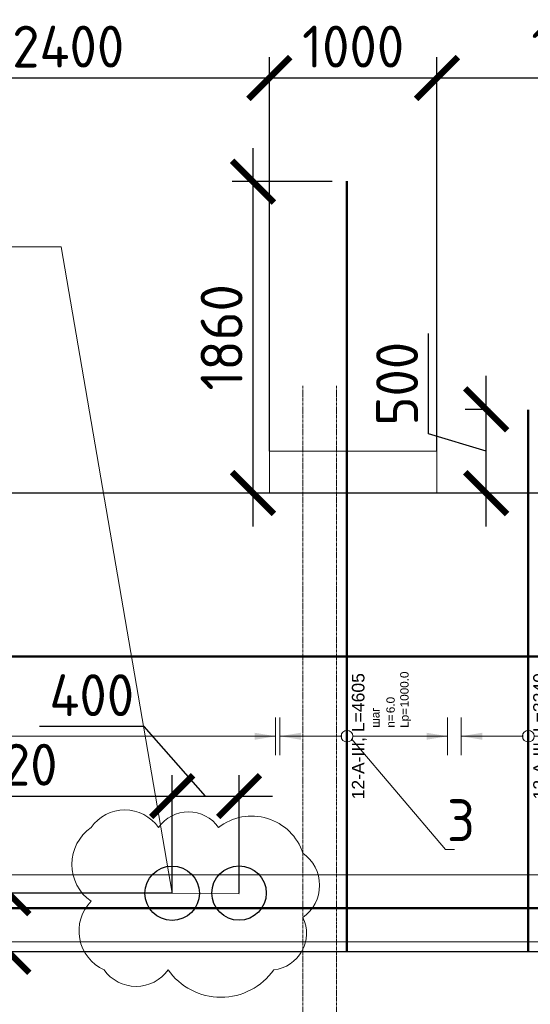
# Model space of a CAD drawing. Header units: millimetres. Extents: x 376598 to 1249954, y -318491 to -22134.
# Tile 144 of 256: x 593987 to 597034, y -119308 to -113428. Entities that reach past the tile are written whole.
import ezdxf
from ezdxf import colors
from ezdxf.entities.mleader import LeaderData, LeaderLine
from ezdxf.enums import TextEntityAlignment as Align
from ezdxf.math import Vec2, Vec3

# ---------------------------------------------------------------- set-up
doc = ezdxf.new("R2010")
doc.units = ezdxf.units.MM
doc.set_wipeout_variables(frame=1)
for name, pattern in [('______5', [1100, 800, -100, 100, -100]), ('________', [0]), ('осевая', [50.8, 31.75, -6.35, 6.35, -6.35])]:
    doc.linetypes.add(name, pattern=pattern)
for name, color, linetype, lineweight in [('Standard', 7, 'Continuous', 25), ('АрмСтер', 2, 'Continuous', 50), ('ВК_задание стр текст', 1, 'Continuous', 5), ('Оси', 40, '______5', 18), ('подоснова', 151, 'Continuous', 5), ('РАЗМЕРЫ', 1, 'Continuous', 9)]:
    doc.layers.add(name, color=color, linetype=linetype, lineweight=lineweight)
doc.layers.add('АрмСтер_атрибуты', color=2, linetype='Continuous', lineweight=0, plot=False)
doc.styles.add('GOST-2.304_Type-B', font='GOST_Common.ttf')
doc.styles.add('MGP-CS_GOST2304', font='isocpeur.ttf')
doc.styles.get("Standard").update_dxf_attribs({"font": 'arial.ttf'})
doc.styles.add('Аннотативный', font='arial.ttf')
doc.dimstyles.new('СПДС', dxfattribs={"dimscale": 100, "dimtxt": 2.5, "dimasz": 2.5, "dimexe": 1.25, "dimexo": 0, "dimtad": 1, "dimdec": 0, "dimtxsty": 'GOST-2.304_Type-B', "dimblk": 'ARCHTICK', "dimcen": 2.5, "dimdle": 2, "dimadec": 0, "dimazin": 2, "dimtfac": 0.75, "dimtdec": 0, "dimtmove": 1, "dimatfit": 3, "dimfxl": 1, "dimtolj": 1, "dimarcsym": 1})

# ---------------------------------------------------------------- blocks, each defined once
blk = doc.blocks.new('*U101')
at = {"layer": 'РАЗМЕРЫ'}
for p, q in [((112.5, 400), (-112.5, 400)), ((112.5, -3600), (-112.5, -3600))]:
    blk.add_line(p, q, dxfattribs=at)
at = {"layer": 'РАЗМЕРЫ', "ltscale": 15}
blk.add_line((0, -3600), (0, 400), dxfattribs=at)
at = {"layer": 'РАЗМЕРЫ'}
for points in [[(0, 400), (20.9, 274.8), (-20.9, 274.8)], [(0, -3600), (20.9, -3474.8), (-20.9, -3474.8)]]:
    blk.add_solid(points, dxfattribs=at)
at = {"layer": 'АрмСтер_атрибуты', "color": 215, "ltscale": 15, "style": 'Аннотативный'}
for s, p in [('шаг', (51.4, -194.2)), ('n=', (51.4, -285.1)), ('Lр=', (50.2, -367.8))]:
    blk.add_text(s, height=50, dxfattribs=at).set_placement(p)
at = {"layer": 'АрмСтер_атрибуты', "style": 'Аннотативный', "flags": 8}
blk.add_attdef('ПОЗ', (110, 29.6), '', height=75, dxfattribs=at)
at = {"layer": 'АрмСтер_атрибуты', "color": 215, "style": 'Аннотативный'}
for tag, p, flags in [('ШАГ', (190.9, -194.2), 10), ('КОЛ', (138, -285.1), 8), ('ШИРИНА', (172.9, -367.8), 8)]:
    blk.add_attdef(tag, p, '', height=50, dxfattribs=dict(at, flags=flags))
at = {"layer": 'АрмСтер_атрибуты', "flags": 9}
for tag, p in [('МАССА', (-2096, -410.5)), ('ОБОЗНАЧЕНИЕ', (-2096, -524.4))]:
    blk.add_attdef(tag, p, '', height=75, dxfattribs=at)
at = {"linetype": 'Continuous', "lineweight": 0}
blk.add_wipeout([(35, 0), (28.3, 20.6), (10.8, 33.3), (-10.8, 33.3), (-28.3, 20.6), (-35, 0), (-28.3, -20.6), (-10.8, -33.3), (10.8, -33.3), (28.3, -20.6)], dxfattribs=at)
at = {"color": 0, "linetype": 'ByBlock', "lineweight": -2, "ltscale": 100}
blk.add_line((-1290, 0), (1950, 0), dxfattribs=at)
at = {"layer": 'РАЗМЕРЫ'}
blk.add_circle((0, 0), 35, dxfattribs=at)
at = {"layer": 'АрмСтер_атрибуты', "style": 'Аннотативный', "flags": 8}
blk.add_attdef('НАИМЕНОВАНИЕ', text='', height=75, dxfattribs=at).set_placement((0, -29.3), align=Align.TOP_CENTER)
blk = doc.blocks.new('*U148')
at = {"color": 0, "linetype": 'ByBlock', "lineweight": -2, "ltscale": 100}
blk.add_line((-6683.2, 0), (5111.8, 0), dxfattribs=at)
at = {"layer": 'АрмСтер_атрибуты', "flags": 9}
for tag, p in [('МАССА', (3805.8, 4789.5)), ('ОБОЗНАЧЕНИЕ', (3805.8, 4675.6))]:
    blk.add_attdef(tag, p, '', height=75, dxfattribs=at)
at = {"layer": 'АрмСтер_атрибуты', "style": 'Аннотативный', "flags": 8}
blk.add_attdef('ПОЗ', (110, 29.6), '', height=75, dxfattribs=at)
blk.add_attdef('НАИМЕНОВАНИЕ', text='', height=75, dxfattribs=at).set_placement((0, -29.3), align=Align.TOP_CENTER)
at = {"layer": 'АрмСтер_атрибуты', "color": 215, "style": 'Аннотативный'}
for tag, p, flags in [('ШАГ', (190.9, -194.2), 10), ('КОЛ', (138, -285.1), 8), ('ШИРИНА', (172.9, -367.8), 8)]:
    blk.add_attdef(tag, p, '', height=50, dxfattribs=dict(at, flags=flags))
blk = doc.blocks.new('*U697')
at = {"layer": 'РАЗМЕРЫ'}
for p, q in [((112.5, 400), (-112.5, 400)), ((112.5, -600), (-112.5, -600))]:
    blk.add_line(p, q, dxfattribs=at)
at = {"layer": 'РАЗМЕРЫ', "ltscale": 15}
blk.add_line((0, -600), (0, 400), dxfattribs=at)
at = {"layer": 'РАЗМЕРЫ'}
for points in [[(0, 400), (20.9, 274.8), (-20.9, 274.8)], [(0, -600), (20.9, -474.8), (-20.9, -474.8)]]:
    blk.add_solid(points, dxfattribs=at)
at = {"layer": 'АрмСтер_атрибуты', "color": 215, "ltscale": 15, "style": 'Аннотативный'}
for s, p in [('шаг', (51.4, -194.2)), ('n=', (51.4, -285.1)), ('Lр=', (50.2, -367.8))]:
    blk.add_text(s, height=50, dxfattribs=at).set_placement(p)
at = {"layer": 'АрмСтер_атрибуты', "style": 'Аннотативный', "flags": 8}
blk.add_attdef('ПОЗ', (110, 29.6), '', height=75, dxfattribs=at)
at = {"layer": 'АрмСтер_атрибуты', "color": 215, "style": 'Аннотативный'}
for tag, p, flags in [('ШАГ', (190.9, -194.2), 10), ('КОЛ', (138, -285.1), 8), ('ШИРИНА', (172.9, -367.8), 8)]:
    blk.add_attdef(tag, p, '', height=50, dxfattribs=dict(at, flags=flags))
at = {"layer": 'АрмСтер_атрибуты', "flags": 9}
for tag, p in [('МАССА', (-2096, -810.5)), ('ОБОЗНАЧЕНИЕ', (-2096, -924.4))]:
    blk.add_attdef(tag, p, '', height=75, dxfattribs=at)
at = {"linetype": 'Continuous', "lineweight": 0}
blk.add_wipeout([(35, 0), (28.3, 20.6), (10.8, 33.3), (-10.8, 33.3), (-28.3, 20.6), (-35, 0), (-28.3, -20.6), (-10.8, -33.3), (10.8, -33.3), (28.3, -20.6)], dxfattribs=at)
at = {"color": 0, "linetype": 'ByBlock', "lineweight": -2, "ltscale": 100}
blk.add_line((-1290, 0), (3315, 0), dxfattribs=at)
at = {"layer": 'РАЗМЕРЫ'}
blk.add_circle((0, 0), 35, dxfattribs=at)
at = {"layer": 'АрмСтер_атрибуты', "style": 'Аннотативный', "flags": 8}
blk.add_attdef('НАИМЕНОВАНИЕ', text='', height=75, dxfattribs=at).set_placement((0, -29.3), align=Align.TOP_CENTER)
blk = doc.blocks.new('*U700')
at = {"layer": 'РАЗМЕРЫ'}
for p, q in [((112.5, 400), (-112.5, 400)), ((112.5, -1200), (-112.5, -1200))]:
    blk.add_line(p, q, dxfattribs=at)
at = {"layer": 'РАЗМЕРЫ', "ltscale": 15}
blk.add_line((0, -1200), (0, 400), dxfattribs=at)
at = {"layer": 'РАЗМЕРЫ'}
for points in [[(0, 400), (20.9, 274.8), (-20.9, 274.8)], [(0, -1200), (20.9, -1074.8), (-20.9, -1074.8)]]:
    blk.add_solid(points, dxfattribs=at)
at = {"layer": 'АрмСтер_атрибуты', "color": 215, "ltscale": 15, "style": 'Аннотативный'}
for s, p in [('шаг', (51.4, -194.2)), ('n=', (51.4, -285.1)), ('Lр=', (50.2, -367.8))]:
    blk.add_text(s, height=50, dxfattribs=at).set_placement(p)
at = {"layer": 'АрмСтер_атрибуты', "style": 'Аннотативный', "flags": 8}
blk.add_attdef('ПОЗ', (110, 29.6), '', height=75, dxfattribs=at)
at = {"layer": 'АрмСтер_атрибуты', "color": 215, "style": 'Аннотативный'}
for tag, p, flags in [('ШАГ', (190.9, -194.2), 10), ('КОЛ', (138, -285.1), 8), ('ШИРИНА', (172.9, -367.8), 8)]:
    blk.add_attdef(tag, p, '', height=50, dxfattribs=dict(at, flags=flags))
at = {"layer": 'АрмСтер_атрибуты', "flags": 9}
for tag, p in [('МАССА', (-2096, -410.5)), ('ОБОЗНАЧЕНИЕ', (-2096, -524.4))]:
    blk.add_attdef(tag, p, '', height=75, dxfattribs=at)
at = {"linetype": 'Continuous', "lineweight": 0}
blk.add_wipeout([(35, 0), (28.3, 20.6), (10.8, 33.3), (-10.8, 33.3), (-28.3, 20.6), (-35, 0), (-28.3, -20.6), (-10.8, -33.3), (10.8, -33.3), (28.3, -20.6)], dxfattribs=at)
at = {"color": 0, "linetype": 'ByBlock', "lineweight": -2, "ltscale": 100}
blk.add_line((-1290, 0), (1950, 0), dxfattribs=at)
at = {"layer": 'РАЗМЕРЫ'}
blk.add_circle((0, 0), 35, dxfattribs=at)
at = {"layer": 'АрмСтер_атрибуты', "style": 'Аннотативный', "flags": 8}
blk.add_attdef('НАИМЕНОВАНИЕ', text='', height=75, dxfattribs=at).set_placement((0, -29.3), align=Align.TOP_CENTER)
blk = doc.blocks.new('_ArchTick')
at = {"color": 0, "linetype": 'ByBlock', "const_width": 0.15}
blk.add_lwpolyline([(-0.5, -0.5), (0.5, 0.5)], dxfattribs=at)
blk = doc.blocks.new('*D699')
at = {"layer": 'DEFPOINTS', "color": 0, "lineweight": 0, "transparency": 16777216}
for p in [(596770.5, -115754.8), (596794.9, -115754.8), (596794.9, -116254.8)]:
    blk.add_point(p, dxfattribs=at)
at = {"layer": 'РАЗМЕРЫ', "color": 0, "lineweight": -2, "transparency": 16777216}
for p, q in [((596426.7, -115901.7), (596426.7, -115301.7)), ((596770.5, -116454.8), (596770.5, -115554.8)), ((596794.9, -115754.8), (596645.5, -115754.8)), ((596770.5, -116004.8), (596426.7, -115901.7)), ((596794.9, -116254.8), (596645.5, -116254.8))]:
    blk.add_line(p, q, dxfattribs=at)
at = {"layer": 'РАЗМЕРЫ', "color": 0, "lineweight": -2, "transparency": 16777216, "xscale": 250, "yscale": 250, "zscale": 250}
for p, rotation in [((596770.5, -115754.8), 90), ((596770.5, -116254.8), 270)]:
    blk.add_blockref('_ArchTick', p, dxfattribs=dict(at, rotation=rotation))
at = {"layer": 'РАЗМЕРЫ', "color": 0, "lineweight": 0, "transparency": 16777216, "insert": (596239.2, -115601.7), "char_height": 250, "attachment_point": 5, "rotation": 90, "style": 'GOST-2.304_Type-B'}
blk.add_mtext('\\A1;500', dxfattribs=at)
blk = doc.blocks.new('_None')
blk = doc.blocks.new('*D704')
at = {"layer": 'DEFPOINTS', "color": 0, "lineweight": 0, "transparency": 16777216}
for p in [(595379.5, -114394.7), (595851.1, -114394.7), (595851.1, -116254.8)]:
    blk.add_point(p, dxfattribs=at)
at = {"layer": 'РАЗМЕРЫ', "color": 0, "lineweight": -2, "transparency": 16777216}
for p, q in [((595379.5, -116454.8), (595379.5, -114194.7)), ((595851.1, -114394.7), (595254.5, -114394.7)), ((595851.1, -116254.8), (595254.5, -116254.8))]:
    blk.add_line(p, q, dxfattribs=at)
at = {"layer": 'РАЗМЕРЫ', "color": 0, "lineweight": -2, "transparency": 16777216, "xscale": 250, "yscale": 250, "zscale": 250}
for p, rotation in [((595379.5, -114394.7), 90), ((595379.5, -116254.8), 270)]:
    blk.add_blockref('_ArchTick', p, dxfattribs=dict(at, rotation=rotation))
at = {"layer": 'РАЗМЕРЫ', "color": 0, "lineweight": 0, "transparency": 16777216, "insert": (595192, -115324.8), "char_height": 250, "attachment_point": 5, "rotation": 90, "style": 'GOST-2.304_Type-B'}
blk.add_mtext('\\A1;1860', dxfattribs=at)
blk = doc.blocks.new('*U748')
at = {"color": 0, "linetype": 'ByBlock', "lineweight": -2, "ltscale": 100}
blk.add_line((-6683.2, 0), (5111.8, 0), dxfattribs=at)
at = {"layer": 'АрмСтер_атрибуты', "flags": 9}
for tag, p in [('МАССА', (3805.8, 3789.5)), ('ОБОЗНАЧЕНИЕ', (3805.8, 3675.6))]:
    blk.add_attdef(tag, p, '', height=75, dxfattribs=at)
at = {"layer": 'АрмСтер_атрибуты', "style": 'Аннотативный', "flags": 8}
blk.add_attdef('ПОЗ', (110, 29.6), '', height=75, dxfattribs=at)
blk.add_attdef('НАИМЕНОВАНИЕ', text='', height=75, dxfattribs=at).set_placement((0, -29.3), align=Align.TOP_CENTER)
at = {"layer": 'АрмСтер_атрибуты', "color": 215, "style": 'Аннотативный'}
for tag, p, flags in [('ШАГ', (190.9, -194.2), 10), ('КОЛ', (138, -285.1), 8), ('ШИРИНА', (172.9, -367.8), 8)]:
    blk.add_attdef(tag, p, '', height=50, dxfattribs=dict(at, flags=flags))
blk = doc.blocks.new('*D1248')
at = {"layer": 'DEFPOINTS', "color": 0, "lineweight": 0, "transparency": 16777216}
for p in [(595476.9, -113775.7), (593076.9, -116004.8), (595476.9, -116004.8)]:
    blk.add_point(p, dxfattribs=at)
at = {"layer": 'РАЗМЕРЫ', "color": 0, "lineweight": -2, "transparency": 16777216}
for p, q in [((593076.9, -116004.8), (593076.9, -113650.7)), ((595476.9, -116004.8), (595476.9, -113650.7)), ((592876.9, -113775.7), (595676.9, -113775.7))]:
    blk.add_line(p, q, dxfattribs=at)
at = {"layer": 'РАЗМЕРЫ', "color": 0, "lineweight": -2, "transparency": 16777216, "xscale": 250, "yscale": 250, "zscale": 250, "rotation": 180}
blk.add_blockref('_ArchTick', (593076.9, -113775.7), dxfattribs=at)
at = {"layer": 'РАЗМЕРЫ', "color": 0, "lineweight": -2, "transparency": 16777216, "xscale": 250, "yscale": 250, "zscale": 250}
blk.add_blockref('_ArchTick', (595476.9, -113775.7), dxfattribs=at)
at = {"layer": 'РАЗМЕРЫ', "color": 0, "lineweight": 0, "transparency": 16777216, "insert": (594276.9, -113588.2), "char_height": 250, "attachment_point": 5, "style": 'GOST-2.304_Type-B'}
blk.add_mtext('\\A1;2400', dxfattribs=at)
blk = doc.blocks.new('*D1249')
at = {"layer": 'DEFPOINTS', "color": 0, "lineweight": 0, "transparency": 16777216}
for p in [(596476.9, -113775.7), (595476.9, -116004.8), (596476.9, -116004.8)]:
    blk.add_point(p, dxfattribs=at)
at = {"layer": 'РАЗМЕРЫ', "color": 0, "lineweight": -2, "transparency": 16777216}
for p, q in [((595476.9, -116004.8), (595476.9, -113650.7)), ((596476.9, -116004.8), (596476.9, -113650.7)), ((595276.9, -113775.7), (596676.9, -113775.7))]:
    blk.add_line(p, q, dxfattribs=at)
at = {"layer": 'РАЗМЕРЫ', "color": 0, "lineweight": -2, "transparency": 16777216, "xscale": 250, "yscale": 250, "zscale": 250, "rotation": 180}
blk.add_blockref('_ArchTick', (595476.9, -113775.7), dxfattribs=at)
at = {"layer": 'РАЗМЕРЫ', "color": 0, "lineweight": -2, "transparency": 16777216, "xscale": 250, "yscale": 250, "zscale": 250}
blk.add_blockref('_ArchTick', (596476.9, -113775.7), dxfattribs=at)
at = {"layer": 'РАЗМЕРЫ', "color": 0, "lineweight": 0, "transparency": 16777216, "insert": (595976.9, -113588.2), "char_height": 250, "attachment_point": 5, "style": 'GOST-2.304_Type-B'}
blk.add_mtext('\\A1;1000', dxfattribs=at)
blk = doc.blocks.new('*D1250')
at = {"layer": 'DEFPOINTS', "color": 0, "lineweight": 0, "transparency": 16777216}
for p in [(598226.9, -113775.7), (596476.9, -116004.8), (598226.9, -116004.8)]:
    blk.add_point(p, dxfattribs=at)
at = {"layer": 'РАЗМЕРЫ', "color": 0, "lineweight": -2, "transparency": 16777216}
for p, q in [((596476.9, -116004.8), (596476.9, -113650.7)), ((598226.9, -116004.8), (598226.9, -113650.7)), ((596276.9, -113775.7), (598426.9, -113775.7))]:
    blk.add_line(p, q, dxfattribs=at)
at = {"layer": 'РАЗМЕРЫ', "color": 0, "lineweight": -2, "transparency": 16777216, "xscale": 250, "yscale": 250, "zscale": 250, "rotation": 180}
blk.add_blockref('_ArchTick', (596476.9, -113775.7), dxfattribs=at)
at = {"layer": 'РАЗМЕРЫ', "color": 0, "lineweight": -2, "transparency": 16777216, "xscale": 250, "yscale": 250, "zscale": 250}
blk.add_blockref('_ArchTick', (598226.9, -113775.7), dxfattribs=at)
at = {"layer": 'РАЗМЕРЫ', "color": 0, "lineweight": 0, "transparency": 16777216, "insert": (597351.9, -113588.2), "char_height": 250, "attachment_point": 5, "style": 'GOST-2.304_Type-B'}
blk.add_mtext('\\A1;1750', dxfattribs=at)
blk = doc.blocks.new('*D3879')
at = {"layer": 'DEFPOINTS', "color": 0, "lineweight": 0, "transparency": 16777216}
for p in [(592876.9, -117102.6), (594896.9, -118064.5), (594896.9, -118644.8)]:
    blk.add_point(p, dxfattribs=at)
at = {"layer": 'РАЗМЕРЫ', "color": 0, "lineweight": -2, "transparency": 16777216}
for p, q in [((592876.9, -117102.6), (592876.9, -118189.5)), ((594896.9, -118644.8), (594896.9, -117939.5)), ((592676.9, -118064.5), (595096.9, -118064.5))]:
    blk.add_line(p, q, dxfattribs=at)
at = {"layer": 'РАЗМЕРЫ', "color": 0, "lineweight": -2, "transparency": 16777216, "xscale": 250, "yscale": 250, "zscale": 250, "rotation": 180}
blk.add_blockref('_ArchTick', (592876.9, -118064.5), dxfattribs=at)
at = {"layer": 'РАЗМЕРЫ', "color": 0, "lineweight": -2, "transparency": 16777216, "xscale": 250, "yscale": 250, "zscale": 250}
blk.add_blockref('_ArchTick', (594896.9, -118064.5), dxfattribs=at)
at = {"layer": 'РАЗМЕРЫ', "color": 0, "lineweight": 0, "transparency": 16777216, "insert": (593886.9, -117877), "char_height": 250, "attachment_point": 5, "style": 'GOST-2.304_Type-B'}
blk.add_mtext('\\A1;2020', dxfattribs=at)
blk = doc.blocks.new('*D3880')
at = {"layer": 'DEFPOINTS', "color": 0, "lineweight": 0, "transparency": 16777216}
for p in [(593919.7, -118644.8), (594896.9, -118644.8), (594896.9, -118994.8)]:
    blk.add_point(p, dxfattribs=at)
at = {"layer": 'РАЗМЕРЫ', "color": 0, "lineweight": -2, "transparency": 16777216}
for p, q in [((593576, -118716.7), (593576, -118116.7)), ((593919.7, -119194.8), (593919.7, -118444.8)), ((594896.9, -118644.8), (593794.7, -118644.8)), ((593919.7, -118819.8), (593576, -118716.7)), ((594896.9, -118994.8), (593794.7, -118994.8))]:
    blk.add_line(p, q, dxfattribs=at)
at = {"layer": 'РАЗМЕРЫ', "color": 0, "lineweight": -2, "transparency": 16777216, "xscale": 250, "yscale": 250, "zscale": 250}
for p, rotation in [((593919.7, -118644.8), 90), ((593919.7, -118994.8), 270)]:
    blk.add_blockref('_ArchTick', p, dxfattribs=dict(at, rotation=rotation))
at = {"layer": 'РАЗМЕРЫ', "color": 0, "lineweight": 0, "transparency": 16777216, "insert": (593388.5, -118416.7), "char_height": 250, "attachment_point": 5, "rotation": 90, "style": 'GOST-2.304_Type-B'}
blk.add_mtext('\\A1;350', dxfattribs=at)
blk = doc.blocks.new('*D3881')
at = {"layer": 'DEFPOINTS', "color": 0, "lineweight": 0, "transparency": 16777216}
for p in [(595296.3, -118064.5), (594896.9, -118644.8), (595296.3, -118643.8, -114.2)]:
    blk.add_point(p, dxfattribs=at)
at = {"layer": 'РАЗМЕРЫ', "color": 0, "lineweight": -2, "transparency": 16777216}
for p, q in [((594729.7, -117649.4), (594104.7, -117649.4)), ((595096.6, -118064.5), (594729.7, -117649.4)), ((594896.9, -118644.8), (594896.9, -117939.5)), ((595296.3, -118643.8), (595296.3, -117939.5)), ((594696.9, -118064.5), (595496.3, -118064.5))]:
    blk.add_line(p, q, dxfattribs=at)
at = {"layer": 'РАЗМЕРЫ', "color": 0, "lineweight": -2, "transparency": 16777216, "xscale": 250, "yscale": 250, "zscale": 250, "rotation": 180}
blk.add_blockref('_ArchTick', (594896.9, -118064.5), dxfattribs=at)
at = {"layer": 'РАЗМЕРЫ', "color": 0, "lineweight": -2, "transparency": 16777216, "xscale": 250, "yscale": 250, "zscale": 250}
blk.add_blockref('_ArchTick', (595296.3, -118064.5), dxfattribs=at)
at = {"layer": 'РАЗМЕРЫ', "color": 0, "lineweight": 0, "transparency": 16777216, "insert": (594417.2, -117461.9), "char_height": 250, "attachment_point": 5, "style": 'GOST-2.304_Type-B'}
blk.add_mtext('\\A1;400', dxfattribs=at)

msp = doc.modelspace()

# ---------------------------------------------------------------- linework, layer by layer
at = {"color": 7, "linetype": 'Continuous', "lineweight": 25, "transparency": 33554687}
for q in [(580280.2, -118994.8), (591826.9, -118994.8)]:
    msp.add_line((603326.9, -118994.8), q, dxfattribs=at)
at = {"layer": 'Standard', "color": 7, "linetype": '________', "lineweight": 25, "transparency": 33554687}
msp.add_line((603226.9, -116254.8), (593076.9, -116254.8), dxfattribs=at)
at = {"layer": 'Оси', "color": 16, "linetype": 'осевая', "lineweight": 0, "ltscale": 0.5, "transparency": 33554687}
msp.add_line((595876.9, -115614.2), (595876.9, -121438.9), dxfattribs=at)

# ---------------------------------------------------------------- next in the draw order: block references
at = {"layer": 'АрмСтер', "ltscale": 15}
ref = msp.add_blockref('*U101', (591914.5, -117707.2, -360), dxfattribs=dict(at, rotation=90))
ref.add_attrib('НАИМЕНОВАНИЕ', '12-A-III, L=3240', dxfattribs={"layer": 'АрмСтер_атрибуты', "height": 75, "rotation": 90, "style": 'Аннотативный', "flags": 8}).set_placement((591943.8, -117707.2, -360), align=Align.TOP_CENTER)
ref.add_attrib('КОЛ', '21.0', (592199.6, -117569.2, -360), dxfattribs={"layer": 'АрмСтер_атрибуты', "color": 215, "height": 50, "rotation": 90, "style": 'Аннотативный', "flags": 8})
ref.add_attrib('ШИРИНА', '4000.0', (592282.3, -117534.3, -360), dxfattribs={"layer": 'АрмСтер_атрибуты', "color": 215, "height": 50, "rotation": 90, "style": 'Аннотативный', "flags": 8})

# ---------------------------------------------------------------- next in the draw order: linework, layer by layer
at = {"color": 9, "lineweight": 0, "true_color": 0xc7c8ca}
msp.add_lwpolyline([(596476.9, -116004.8), (596476.9, -116254.8), (595476.9, -116254.8), (595476.9, -116004.8)], close=True, dxfattribs=at)

# ---------------------------------------------------------------- next in the draw order: block references
at = {"layer": 'АрмСтер', "ltscale": 15}
msp.add_blockref('*U148', (598098.8, -118734.8), dxfattribs=at)

# ---------------------------------------------------------------- next in the draw order: linework, layer by layer
at = {"layer": 'Standard', "linetype": 'Continuous', "lineweight": 30, "transparency": 33554687}
for centre in [(594896.9, -118644.8, -114.2), (595296.3, -118643.8, -114.2)]:
    msp.add_circle(centre, 162.5, dxfattribs=at)
at = {"layer": 'Оси', "color": 16, "linetype": 'осевая', "lineweight": 0, "ltscale": 0.5, "transparency": 33554687}
msp.add_line((595676.9, -115614.2), (595676.9, -121438.9), dxfattribs=at)

# ---------------------------------------------------------------- next in the draw order: block references
at = {"layer": 'АрмСтер', "ltscale": 15}
ref = msp.add_blockref('*U700', (597021.9, -117707.2, -360), dxfattribs=dict(at, rotation=90))
ref.add_attrib('НАИМЕНОВАНИЕ', '12-A-III, L=3240', dxfattribs={"layer": 'АрмСтер_атрибуты', "height": 75, "rotation": 90, "style": 'Аннотативный', "flags": 8}).set_placement((597051.2, -117707.2, -360), align=Align.TOP_CENTER)
ref.add_attrib('КОЛ', '9.0', (597307, -117569.2, -360), dxfattribs={"layer": 'АрмСтер_атрибуты', "color": 215, "height": 50, "rotation": 90, "style": 'Аннотативный', "flags": 8})
ref.add_attrib('ШИРИНА', '1600.0', (597389.7, -117534.3, -360), dxfattribs={"layer": 'АрмСтер_атрибуты', "color": 215, "height": 50, "rotation": 90, "style": 'Аннотативный', "flags": 8})

# ---------------------------------------------------------------- next in the draw order: block references
ref = msp.add_blockref('*U697', (595940, -117707.2, -360), dxfattribs=dict(at, rotation=90))
ref.add_attrib('НАИМЕНОВАНИЕ', '12-A-III, L=4605', dxfattribs={"layer": 'АрмСтер_атрибуты', "height": 75, "rotation": 90, "style": 'Аннотативный', "flags": 8}).set_placement((595969.3, -117707.2, -360), align=Align.TOP_CENTER)
ref.add_attrib('КОЛ', '6.0', (596225.1, -117569.2, -360), dxfattribs={"layer": 'АрмСтер_атрибуты', "color": 215, "height": 50, "rotation": 90, "style": 'Аннотативный', "flags": 8})
ref.add_attrib('ШИРИНА', '1000.0', (596307.8, -117534.3, -360), dxfattribs={"layer": 'АрмСтер_атрибуты', "color": 215, "height": 50, "rotation": 90, "style": 'Аннотативный', "flags": 8})

# ---------------------------------------------------------------- next in the draw order: linework, layer by layer
at = {"layer": 'РАЗМЕРЫ', "color": 4}
msp.add_lwpolyline([(591415.7, -118534.8), (603210.7, -118534.8), (603210.7, -118934.8), (591415.7, -118934.8)], close=True, dxfattribs=at)

# ---------------------------------------------------------------- next in the draw order: dimensions: what is measured, and where the dimension line sits
at = {"layer": 'РАЗМЕРЫ', "color": 4, "lineweight": 0}
for base, p1, p2, picture, middle in [((595476.9, -113775.7), (593076.9, -116004.8), (595476.9, -116004.8), '*D1248', (594276.9, -113588.2)), ((596476.9, -113775.7), (595476.9, -116004.8), (596476.9, -116004.8), '*D1249', (595976.9, -113588.2)), ((598226.9, -113775.7), (596476.9, -116004.8), (598226.9, -116004.8), '*D1250', (597351.9, -113588.2))]:
    dim = msp.add_linear_dim(base=base, p1=p1, p2=p2, dimstyle='СПДС', dxfattribs=at)
    dim.commit()
    dim.dimension.update_dxf_attribs({"geometry": picture, "text_midpoint": middle})
at = {"layer": 'РАЗМЕРЫ', "color": 1, "lineweight": 0}
for base, p1, p2, picture, middle in [((595379.5, -114394.7), (595851.1, -116254.8), (595851.1, -114394.7), '*D704', (595192, -115324.8)), ((596770.5, -115754.8), (596794.9, -116254.8), (596794.9, -115754.8), '*D699', (596239.2, -115839.2))]:
    dim = msp.add_linear_dim(base=base, p1=p1, p2=p2, angle=90, dimstyle='СПДС', dxfattribs=at)
    dim.commit()
    dim.dimension.update_dxf_attribs({"geometry": picture, "text_midpoint": middle})

# ---------------------------------------------------------------- next in the draw order: leaders
at = {"layer": 'подоснова'}
ml = msp.add_multileader_mtext('Standard', dxfattribs=at)
ml.set_content('3', color=256, style='GOST-2.304_Type-B')
ml.set_leader_properties(color=256, linetype='ByLayer', lineweight=15)
ml.set_arrow_properties(name='NONE')
ml.build(insert=Vec2(0, 0))
ml.multileader.update_dxf_attribs({"text_left_attachment_type": 6, "text_right_attachment_type": 6, "dogleg_length": 10, "arrow_head_size": 18})
ctx = ml.context
ctx.base_point, ctx.char_height, ctx.arrow_head_size, ctx.landing_gap_size, ctx.plane_origin = Vec3(596537.7, -118383.7, -360), 250, 18, 20, Vec3(595543.2, -116620.7, -360)
ctx.left_attachment, ctx.right_attachment, ctx.text_align_type = 6, 6, 1
notes = []
notes.append((ctx, [(0, (1, 1, 0), (596527.7, -118383.7, -360), (1, 0), 10, [(0, [(595967.3, -117722.7, -360)], 0, [])])]))
ctx.mtext.insert, ctx.mtext.width, ctx.mtext.alignment, ctx.mtext.flow_direction = Vec3(596620.2, -118083.7, -360), 22.898, 2, 5
for ctx, leaders in notes:
    for number, flags, end, landing, length, lines in leaders:
        leader = LeaderData()
        leader.index, (leader.has_last_leader_line, leader.has_dogleg_vector, leader.attachment_direction) = number, flags
        leader.last_leader_point, leader.dogleg_vector, leader.dogleg_length = Vec3(end), Vec3(landing), length
        for number, points, colour, breaks in lines:
            line = LeaderLine()
            line.index, line.vertices, line.color, line.breaks = number, Vec3.list(points), colors.encode_raw_color(colour), breaks
            leader.lines.append(line)
        ctx.leaders.append(leader)

# ---------------------------------------------------------------- next in the draw order: block references
at = {"layer": 'АрмСтер', "ltscale": 15}
msp.add_blockref('*U748', (598145.2, -117230.8), dxfattribs=at)

# ---------------------------------------------------------------- next in the draw order: dimensions: what is measured, and where the dimension line sits
at = {"layer": 'РАЗМЕРЫ', "color": 1, "lineweight": 0}
dim = msp.add_linear_dim(base=(594896.9, -118064.5), p1=(592876.9, -117102.6), p2=(594896.9, -118644.8), dimstyle='СПДС', override={"dimrnd": 5}, dxfattribs=at)
dim.commit()
dim.dimension.update_dxf_attribs({"geometry": '*D3879', "text_midpoint": (593886.9, -117877)})
dim = msp.add_linear_dim(base=(593919.7, -118644.8), p1=(594896.9, -118994.8), p2=(594896.9, -118644.8), angle=90, dimstyle='СПДС', dxfattribs=at)
dim.commit()
dim.dimension.update_dxf_attribs({"geometry": '*D3880', "text_midpoint": (593388.5, -118654.2)})

# ---------------------------------------------------------------- next in the draw order: leaders
at = {"layer": 'ВК_задание стр текст'}
ml = msp.add_multileader_mtext('Standard', dxfattribs=at)
ml.set_content('{\\Fcs_gost2304|c204;\\Q15;\\W0.7;ст.гильза \\Fcs_gost2304|c0;%%C\\Fcs_gost2304|c204;325х7мм }', color=256, style='MGP-CS_GOST2304')
ml.set_leader_properties(color=256, linetype='ByLayer', lineweight=-1)
ml.set_arrow_properties(name='NONE')
ml.build(insert=Vec2(0, 0))
ml.multileader.update_dxf_attribs({"has_dogleg": 0, "text_left_attachment_type": 6, "text_right_attachment_type": 6, "dogleg_length": 0, "arrow_head_size": 400})
ctx = ml.context
ctx.base_point, ctx.char_height, ctx.arrow_head_size, ctx.landing_gap_size, ctx.plane_origin = Vec3(590823.3, -114784.9), 300, 400, 50, Vec3(590477.2, -101900.2)
ctx.left_attachment, ctx.right_attachment, ctx.text_align_type = 6, 6, 1
notes = []
notes.append((ctx, [(1, (1, 1, 0), (594235.4, -114784.9), (-1, 0), 0, [(1, [(595296.3, -118647.4), (594896.9, -118644.8), (594896.9, -118644.8)], 0, [])])]))
ctx.mtext.insert, ctx.mtext.alignment, ctx.mtext.flow_direction = Vec3(592529.3, -114424.9), 2, 5
ctx.mtext.has_bg_fill, ctx.mtext.bg_color, ctx.mtext.bg_scale_factor, ctx.mtext.bg_transparency, ctx.mtext.use_window_bg_color = 1, -1027028792, 1.5, 0, 1
for ctx, leaders in notes:
    for number, flags, end, landing, length, lines in leaders:
        leader = LeaderData()
        leader.index, (leader.has_last_leader_line, leader.has_dogleg_vector, leader.attachment_direction) = number, flags
        leader.last_leader_point, leader.dogleg_vector, leader.dogleg_length = Vec3(end), Vec3(landing), length
        for number, points, colour, breaks in lines:
            line = LeaderLine()
            line.index, line.vertices, line.color, line.breaks = number, Vec3.list(points), colors.encode_raw_color(colour), breaks
            leader.lines.append(line)
        ctx.leaders.append(leader)

# ---------------------------------------------------------------- next in the draw order: linework, layer by layer
at = {"layer": 'РАЗМЕРЫ', "color": 240, "lineweight": 0, "true_color": 0xed1f24}
msp.add_lwpolyline([(594413.3, -118252.1, 0.520567), (594413.3, -118693.1, 0.520567), (594490.5, -119101.9, 0.520567), (594872.7, -119101.9, 0.520567), (595503, -119101.9, 0.520567), (595676.9, -118789.3, 0.520567), (595676.9, -118405.3, 0.520567), (595174.1, -118252.1, 0.520567), (594815.5, -118252.1, 0.520567)], format="xyb", close=True, dxfattribs=at)

# ---------------------------------------------------------------- next in the draw order: dimensions: what is measured, and where the dimension line sits
at = {"layer": 'РАЗМЕРЫ', "color": 1, "lineweight": 0}
dim = msp.add_linear_dim(base=(595296.3, -118064.5), p1=(594896.9, -118644.8), p2=(595296.3, -118643.8, -114.2), dimstyle='СПДС', override={"dimrnd": 5}, dxfattribs=at)
dim.commit()
dim.dimension.update_dxf_attribs({"geometry": '*D3881', "text_midpoint": (594667.2, -117649.4), "dimtype": 160})

doc.saveas('drawing.dxf')
